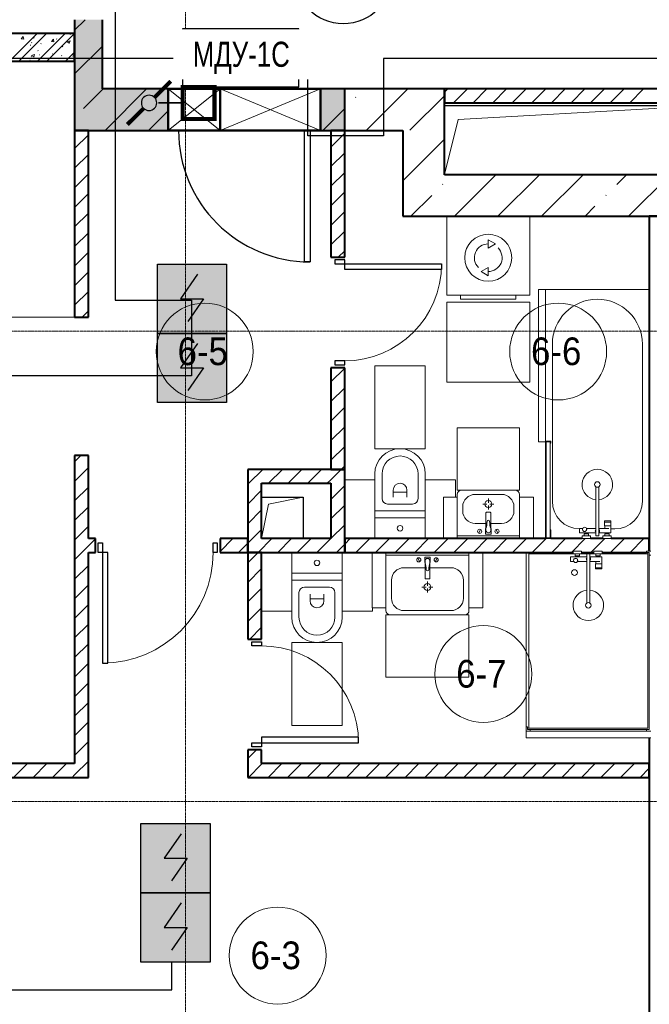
# Model space of a CAD drawing. Header units: millimetres. Extents: x -816133 to 919604, y 87941 to 147341.
# Tile 73 of 201: x -42849 to -38302, y 122509 to 129624. Entities that reach past the tile are written whole.
import ezdxf
from ezdxf.enums import TextEntityAlignment as Align

# ---------------------------------------------------------------- set-up
doc = ezdxf.new("R2010")
doc.units = ezdxf.units.MM
doc.set_wipeout_variables(frame=1)
doc.linetypes.add('ADSK_Линия сетки', pattern=[25, 20, -2.5, 0, -2.5])
doc.linetypes.add('Линия сетки', pattern=[25, 20, -2.5, 0, -2.5])
for name, color, linetype, lineweight in [('_АПС_Оборудование', 1, 'Continuous', 30), ('A-000-M_MASS', 7, 'Continuous', 18), ('A-010-A_ROOM', 7, 'Continuous', 20), ('A-200-M_WALL', 7, 'Continuous', 18), ('A-200-M_WALL_EXT', 7, 'Continuous', 18), ('A-200-M_WALL_INT', 7, 'Continuous', 18), ('A-200-M_WALL_PAT', 7, 'Continuous', 40), ('A-314-M_WINDOW', 7, 'Continuous', 18), ('A-325-M_DOOR', 7, 'Continuous', 18), ('A-325-M_DOOR_PANEL', 7, 'Continuous', 30), ('A-700-M_FFE', 7, 'Continuous', 18), ('E-610-M_EPS', 7, 'Continuous', 18), ('M-520-M_DRAINAGE_FW', 7, 'Continuous', 18), ('RC-Извещатели_пожарные', 1, 'Continuous', 30), ('Z-030-M_GRID', 7, 'Continuous', 9), ('Z-060-M_DETAIL', 7, 'Continuous', 18), ('СОУЭ', 1, 'Continuous', 30), ('СС-011-ПОЖ-СИГНАЛИЗАЦИЯ', 1, 'Continuous', 30), ('УГО АПС и АПЗ$0$_АПС_Оборудование', 1, 'Continuous', 30)]:
    doc.layers.add(name, color=color, linetype=linetype, lineweight=lineweight)
doc.layers.add('EI_HATCH_GALV', color=7, linetype='Continuous')
doc.layers.add('АПС', color=5, linetype='Continuous')
doc.styles.add('Arial Narrow', font='ARIALN.TTF', dxfattribs={"width": 0.9, "height": 600})
doc.styles.add('Arial_2', font='arial.ttf', dxfattribs={"width": 0.9, "height": 400})
doc.styles.add('ISOCPEUR', font='isocpeur.ttf', dxfattribs={"height": 300})

# ---------------------------------------------------------------- blocks, each defined once
blk = doc.blocks.new('10эт')
at = {"layer": 'A-200-M_WALL_PAT', "lineweight": 18}
h = blk.add_hatch(color=9, dxfattribs=at)
h.paths.add_polyline_path([(317851.7, 127701.1), (318051.7, 127701.1), (318051.7, 128501.1), (317851.7, 128501.1), (317851.7, 128202.7)])
h.paths.add_polyline_path([(317941.7, 129601.1), (318051.7, 129601.1), (318051.7, 129901.1), (317851.7, 129901.1), (317851.7, 129601.1)])
h = blk.add_hatch(color=9, dxfattribs=at)
h.paths.add_polyline_path([(319801.7, 127701.1), (319801.7, 128001.1), (319626.7, 128001.1), (319626.7, 127701.1)])
h.paths.add_polyline_path([(318526.7, 127701.1), (318526.7, 128001.1), (318051.7, 128001.1), (318051.7, 127701.1)])
at = {"layer": 'A-000-M_MASS', "color": 9, "lineweight": 30}
for p, q in [((320521.7, 127881), (322081.7, 127881)), ((319201.7, 125051.1), (319501.7, 125051.1)), ((319501.7, 125051.1), (319501.7, 124751.1))]:
    blk.add_line(p, q, dxfattribs=at)
at = {"layer": 'A-000-M_MASS', "color": 9}
for p, q in [((320621.6, 127781), (322081.7, 127861.2)), ((320521.7, 127381.5), (320621.6, 127781)), ((319251.7, 125001.1), (319501.7, 125051.1)), ((319201.7, 124751.1), (319251.7, 125001.1))]:
    blk.add_line(p, q, dxfattribs=at)
at = {"layer": 'A-010-A_ROOM', "color": 9}
for centre in [(318791, 126103.3), (321343.6, 126103.3), (320803.1, 123773.1), (319317.6, 121738.7)]:
    blk.add_circle(centre, 350, dxfattribs=at)
at = {"layer": 'A-200-M_WALL', "color": 9, "lineweight": 40}
for p, q in [((317851.7, 128501.1), (317851.7, 127701.1)), ((318051.7, 128001.1), (318051.7, 128501.1)), ((318526.7, 128001.1), (318051.7, 128001.1)), ((319801.7, 128001.1), (319626.7, 128001.1)), ((319801.7, 127701.1), (319801.7, 128001.1)), ((317851.7, 127701.1), (318051.7, 127701.1)), ((318051.7, 127701.1), (318526.7, 127701.1)), ((319626.7, 127701.1), (319801.7, 127701.1))]:
    blk.add_line(p, q, dxfattribs=at)
at = {"layer": 'A-200-M_WALL', "color": 9}
for p, q in [((317851.7, 126351.9), (313051.7, 126351.9)), ((313051.7, 126351.9), (317851.7, 126351.9)), ((317851.7, 126351.1), (313051.7, 126351.1)), ((313051.7, 126351.1), (317851.7, 126351.1)), ((317851.7, 126351.5), (317851.7, 126351.1))]:
    blk.add_line(p, q, dxfattribs=at)
at = {"layer": 'A-200-M_WALL_EXT', "color": 9, "lineweight": 40}
for p, q in [((317851.7, 128501.1), (317851.7, 128001.1)), ((318051.7, 128001.1), (318051.7, 128501.1)), ((317851.7, 128001.1), (317851.7, 127701.1)), ((318526.7, 128001.1), (318051.7, 128001.1)), ((320221.7, 128001.1), (319626.7, 128001.1)), ((320521.7, 128001.1), (320221.7, 128001.1)), ((320521.7, 127381.1), (320521.7, 128001.1)), ((317851.7, 127701.1), (318526.7, 127701.1)), ((319626.7, 127701.1), (320221.7, 127701.1)), ((320221.7, 127701.1), (320221.7, 127381.1)), ((320221.7, 127381.1), (320221.7, 127081.1)), ((323691.7, 127381.1), (320521.7, 127381.1)), ((320221.7, 127081.1), (323691.7, 127081.1))]:
    blk.add_line(p, q, dxfattribs=at)
at = {"layer": 'A-200-M_WALL_INT', "color": 9, "lineweight": 40}
for p, q in [((317851.7, 128401.1), (313651.7, 128401.1)), ((317851.7, 128201.1), (317851.7, 128401.1)), ((313051.5, 128201.1), (317851.7, 128201.1)), ((323691.7, 128001.1), (320521.7, 128001.1)), ((320521.7, 128001.1), (320521.7, 127901.1)), ((320521.7, 127901.1), (322081.7, 127901.1)), ((317851.7, 127701.1), (317851.7, 126351.5)), ((317951.7, 127701.1), (317851.7, 127701.1)), ((317951.7, 126351.5), (317951.7, 127701.1)), ((319701.7, 127701.1), (319701.7, 126786)), ((319801.7, 127701.1), (319701.7, 127701.1)), ((319801.7, 126786), (319801.7, 127701.1)), ((322001.7, 127081.1), (322001.7, 124661.1)), ((322201.7, 127081.1), (322001.7, 127081.1)), ((319701.7, 126786), (319801.7, 126786)), ((317851.7, 126351.5), (317951.7, 126351.5)), ((319701.7, 125986), (319701.7, 125251.1)), ((319801.7, 125986), (319701.7, 125986)), ((319801.7, 125251.1), (319801.7, 125986)), ((317851.7, 125351.5), (317851.7, 123126.1)), ((317951.7, 125351.5), (317851.7, 125351.5)), ((317951.7, 124751.1), (317951.7, 125351.5)), ((319701.7, 125251.1), (319101.7, 125251.1)), ((319101.7, 125251.1), (319101.7, 125151.1)), ((319701.7, 125251.1), (319801.7, 125251.1)), ((319801.7, 125251.1), (319701.7, 125251.1)), ((319801.7, 124751.1), (319801.7, 125251.1)), ((319101.7, 125151.1), (319101.7, 124751.1)), ((319201.7, 125151.1), (319701.7, 125151.1)), ((319201.7, 124751.1), (319201.7, 125151.1)), ((319701.7, 125151.1), (319701.7, 124751.1)), ((318001.7, 124751.1), (317951.7, 124751.1)), ((318001.7, 124651.1), (318001.7, 124751.1)), ((319101.7, 124751.1), (318901.7, 124751.1)), ((318901.7, 124751.1), (318901.7, 124651.1)), ((319101.7, 124651.1), (319101.7, 124751.1)), ((319101.7, 124751.1), (319101.7, 124651.1)), ((319701.7, 124751.1), (319201.7, 124751.1)), ((319801.7, 124651.1), (319801.7, 124751.1)), ((321251.7, 124751.1), (319801.7, 124751.1)), ((319801.7, 124751.1), (319801.7, 124651.1)), ((321516.9, 124751.1), (321291.7, 124751.1)), ((321666.7, 124751.1), (321576.7, 124751.1)), ((322001.7, 124751.1), (321726.5, 124751.1)), ((322001.7, 124661.1), (322001.7, 124751.1)), ((317951.7, 123026.1), (317951.7, 124651.1)), ((317951.7, 124651.1), (318001.7, 124651.1)), ((318901.7, 124651.1), (319101.7, 124651.1)), ((319101.7, 124651.1), (319101.7, 124026.1)), ((319201.7, 124651.1), (319101.7, 124651.1)), ((319101.7, 124651.1), (319801.7, 124651.1)), ((319201.7, 124026.1), (319201.7, 124651.1)), ((319801.7, 124651.1), (321451.9, 124651.1)), ((321511.7, 124651.1), (321601.7, 124651.1)), ((321661.5, 124651.1), (321981.7, 124651.1)), ((319101.7, 124026.1), (319201.7, 124026.1)), ((322001.7, 123311.1), (322001.7, 120151.1)), ((319101.7, 123226.1), (319101.7, 123026.1)), ((319201.7, 123226.1), (319101.7, 123226.1)), ((319201.7, 123126.1), (319201.7, 123226.1)), ((317851.7, 123126.1), (316871.7, 123126.1)), ((322001.7, 123126.1), (319201.7, 123126.1)), ((322001.7, 123026.1), (322001.7, 123126.1)), ((317051.7, 123026.1), (317851.7, 123026.1)), ((317851.7, 123026.1), (317951.7, 123026.1)), ((319101.7, 123026.1), (319201.7, 123026.1)), ((319201.7, 123026.1), (322001.7, 123026.1))]:
    blk.add_line(p, q, dxfattribs=at)
at = {"layer": 'A-200-M_WALL_PAT', "color": 9, "linetype": 'Continuous', "lineweight": 9}
for p, q in [((317851.7, 128424.3), (317928.5, 128501.1)), ((317381.5, 128201.1), (317581.5, 128401.1)), ((317448.9, 128201.1), (317648.9, 128401.1)), ((317465.4, 128362.7), (317483.6, 128361.1)), ((317465.5, 128362.7), (317480.2, 128380.2)), ((317483.8, 128360.3), (317480.3, 128379.4)), ((317556.8, 128369.1), (317559.6, 128367.3)), ((317583.6, 128201.1), (317783.6, 128401.1)), ((317650.9, 128201.1), (317850.9, 128401.1)), ((317684.1, 128343.6), (317698.8, 128361.1)), ((317694.4, 128354.1), (317697, 128356.1)), ((317702.4, 128341.1), (317698.9, 128360.2)), ((317719.5, 128362.2), (317722.3, 128360.4)), ((317796.9, 128340.5), (317818.2, 128348.7)), ((317812.2, 128329.5), (317818.3, 128347.9)), ((317817.9, 128396.3), (317820.8, 128394.5)), ((317531, 128317.5), (317534.3, 128318)), ((317540.4, 128334.6), (317543.1, 128336.6)), ((317586.5, 128277.3), (317589, 128275)), ((317607.5, 128327.6), (317610.9, 128328)), ((317684, 128343.6), (317702.2, 128342)), ((317723, 128342.8), (317726.3, 128343.2)), ((317764.2, 128307.8), (317766.7, 128305.5)), ((317796.8, 128340.7), (317812, 128330.5)), ((317849, 128275.5), (317851.6, 128277.5)), ((317851.7, 128110), (318051.7, 128310)), ((317527.4, 128207.4), (317530.7, 128207.8)), ((317536.7, 128233.1), (317539.4, 128235.1)), ((317540.7, 128242.4), (317555.9, 128232.1)), ((317540.8, 128242.2), (317562.1, 128250.4)), ((317556.1, 128231.2), (317562.2, 128249.6)), ((317594.6, 128248.2), (317597.4, 128246.4)), ((317642.8, 128222.6), (317646.1, 128223)), ((317659.5, 128210.3), (317662, 128208.1)), ((317690.7, 128252.6), (317693.3, 128254.7)), ((317757.3, 128241.3), (317760.1, 128239.5)), ((317785.6, 128201.1), (317851.7, 128267.1)), ((317835.1, 128247.9), (317838.4, 128248.3)), ((317837.3, 128240.9), (317839.8, 128238.6)), ((317916, 127860), (318057.1, 128001.1)), ((318071.4, 127701.1), (318371.4, 128001.1)), ((319626.7, 127999.1), (319628.6, 128001.1)), ((320221.7, 127965.5), (320257.3, 128001.1)), ((320521.7, 127976.3), (320546.5, 128001.1)), ((320587.9, 127901.1), (320687.9, 128001.1)), ((320729.3, 127901.1), (320829.3, 128001.1)), ((320870.7, 127901.1), (320970.7, 128001.1)), ((321012.1, 127901.1), (321112.1, 128001.1)), ((321153.6, 127901.1), (321253.6, 128001.1)), ((321295, 127901.1), (321395, 128001.1)), ((321436.4, 127901.1), (321536.4, 128001.1)), ((321577.8, 127901.1), (321677.8, 128001.1)), ((321719.2, 127901.1), (321819.2, 128001.1)), ((321860.7, 127901.1), (321960.7, 128001.1)), ((319880.4, 127938.5), (319882.8, 127940.9)), ((319957.3, 127701.1), (320221.7, 127965.5)), ((320273.3, 127702.8), (320521.7, 127951.2)), ((319642.9, 127701.1), (319801.8, 127860)), ((318385.7, 127701.1), (318526.7, 127842.1)), ((317851.7, 127569.1), (317951.7, 127669.1)), ((319701.7, 127580.6), (319801.7, 127680.6)), ((320265.9, 127381.1), (320521.7, 127636.9)), ((317851.7, 127427.6), (317951.7, 127527.6)), ((319701.7, 127439.2), (319801.7, 127539.2)), ((317851.7, 127286.2), (317951.7, 127386.2)), ((319701.7, 127297.7), (319801.7, 127397.7)), ((320221.7, 127336.9), (320265.9, 127381.1)), ((320594.5, 127081.1), (320894.5, 127381.1)), ((320908.8, 127081.1), (321208.8, 127381.1)), ((321223.1, 127081.1), (321523.1, 127381.1)), ((321766.3, 127309.9), (321837.4, 127381.1)), ((321851.7, 127081.1), (322151.7, 127381.1)), ((320509, 127309.9), (320511.4, 127312.3)), ((317851.7, 127144.8), (317951.7, 127244.8)), ((319701.7, 127156.3), (319801.7, 127256.3)), ((320280.2, 127081.1), (320430.5, 127231.3)), ((321687.7, 127231.3), (321690.1, 127233.7)), ((321537.4, 127081.1), (321609.1, 127152.8)), ((317851.7, 127003.4), (317951.7, 127103.4)), ((319701.7, 127014.9), (319801.7, 127114.9)), ((317851.7, 126861.9), (317951.7, 126961.9)), ((319701.7, 126873.5), (319801.7, 126973.5)), ((317851.7, 126720.5), (317951.7, 126820.5)), ((319755.7, 126786), (319801.7, 126832)), ((317851.7, 126579.1), (317951.7, 126679.1)), ((317851.7, 126437.7), (317951.7, 126537.7)), ((317906.9, 126351.5), (317951.7, 126396.3)), ((319701.7, 125883.5), (319801.7, 125983.5)), ((319701.7, 125742.1), (319801.7, 125842.1)), ((319701.7, 125600.7), (319801.7, 125700.7)), ((319701.7, 125459.3), (319801.7, 125559.3)), ((319701.7, 125317.8), (319801.7, 125417.8)), ((317851.7, 125306.3), (317896.9, 125351.5)), ((317851.7, 125164.9), (317951.7, 125264.9)), ((319110.7, 125151.1), (319210.7, 125251.1)), ((319252.1, 125151.1), (319352.1, 125251.1)), ((319393.5, 125151.1), (319493.5, 125251.1)), ((319534.9, 125151.1), (319634.9, 125251.1)), ((319701.7, 125176.4), (319776.4, 125251.1)), ((319776.4, 125251.1), (319801.7, 125276.4)), ((319101.7, 125142.1), (319110.7, 125151.1)), ((319676.4, 125151.1), (319701.7, 125176.4)), ((317851.7, 125023.5), (317951.7, 125123.5)), ((319101.7, 125000.7), (319201.7, 125100.7)), ((319701.7, 125035), (319801.7, 125135)), ((317851.7, 124882), (317951.7, 124982)), ((319101.7, 124859.3), (319201.7, 124959.3)), ((319701.7, 124893.6), (319801.7, 124993.6)), ((317851.7, 124740.6), (317951.7, 124840.6)), ((319134.9, 124751.1), (319201.7, 124817.8)), ((319701.7, 124752.1), (319801.7, 124852.1)), ((317951.7, 124699.2), (318001.7, 124749.2)), ((318901.7, 124659.3), (318993.5, 124751.1)), ((319034.9, 124651.1), (319101.7, 124717.8)), ((319101.7, 124717.8), (319134.9, 124751.1)), ((319176.4, 124651.1), (319276.4, 124751.1)), ((319317.8, 124651.1), (319417.8, 124751.1)), ((319459.2, 124651.1), (319559.2, 124751.1)), ((319600.6, 124651.1), (319700.6, 124751.1)), ((319801.7, 124710.7), (319842, 124751.1)), ((319883.5, 124651.1), (319983.5, 124751.1)), ((320024.9, 124651.1), (320124.9, 124751.1)), ((320166.3, 124651.1), (320266.3, 124751.1)), ((320307.7, 124651.1), (320407.7, 124751.1)), ((320449.1, 124651.1), (320549.1, 124751.1)), ((320590.6, 124651.1), (320690.6, 124751.1)), ((320732, 124651.1), (320832, 124751.1)), ((320873.4, 124651.1), (320973.4, 124751.1)), ((321014.8, 124651.1), (321114.8, 124751.1)), ((321156.3, 124651.1), (321256.3, 124751.1)), ((321297.7, 124651.1), (321397.7, 124751.1)), ((321439.1, 124651.1), (321539.1, 124751.1)), ((321580.5, 124651.1), (321680.5, 124751.1)), ((321721.9, 124651.1), (321821.9, 124751.1)), ((321863.4, 124651.1), (321963.4, 124751.1)), ((317851.7, 124599.2), (317951.7, 124699.2)), ((319101.7, 124576.4), (319176.4, 124651.1)), ((319742, 124651.1), (319801.7, 124710.7)), ((317851.7, 124457.8), (317951.7, 124557.8)), ((319101.7, 124435), (319201.7, 124535)), ((317851.7, 124316.4), (317951.7, 124416.4)), ((319101.7, 124293.6), (319201.7, 124393.6)), ((317851.7, 124174.9), (317951.7, 124274.9)), ((319101.7, 124152.1), (319201.7, 124252.1)), ((317851.7, 124033.5), (317951.7, 124133.5)), ((319117, 124026.1), (319201.7, 124110.7)), ((317851.7, 123892.1), (317951.7, 123992.1)), ((317851.7, 123750.7), (317951.7, 123850.7)), ((317851.7, 123609.3), (317951.7, 123709.3)), ((317851.7, 123467.8), (317951.7, 123567.8)), ((317851.7, 123326.4), (317951.7, 123426.4)), ((317851.7, 123185), (317951.7, 123285)), ((319101.7, 123162.2), (319165.6, 123226.1)), ((317409.9, 123026.1), (317509.9, 123126.1)), ((317551.4, 123026.1), (317651.4, 123126.1)), ((317692.8, 123026.1), (317792.8, 123126.1)), ((317851.7, 123043.6), (317951.7, 123143.6)), ((319107, 123026.1), (319201.7, 123120.8)), ((319201.7, 123120.8), (319207, 123126.1)), ((319248.4, 123026.1), (319348.4, 123126.1)), ((319389.8, 123026.1), (319489.8, 123126.1)), ((319531.3, 123026.1), (319631.3, 123126.1)), ((319672.7, 123026.1), (319772.7, 123126.1)), ((319814.1, 123026.1), (319914.1, 123126.1)), ((319955.5, 123026.1), (320055.5, 123126.1)), ((320096.9, 123026.1), (320196.9, 123126.1)), ((320238.4, 123026.1), (320338.4, 123126.1)), ((320379.8, 123026.1), (320479.8, 123126.1)), ((320521.2, 123026.1), (320621.2, 123126.1)), ((320662.6, 123026.1), (320762.6, 123126.1)), ((320804, 123026.1), (320904, 123126.1)), ((320945.5, 123026.1), (321045.5, 123126.1)), ((321086.9, 123026.1), (321186.9, 123126.1)), ((321228.3, 123026.1), (321328.3, 123126.1)), ((321369.7, 123026.1), (321469.7, 123126.1)), ((321511.2, 123026.1), (321611.2, 123126.1)), ((321652.6, 123026.1), (321752.6, 123126.1)), ((321794, 123026.1), (321894, 123126.1)), ((321935.4, 123026.1), (322001.7, 123092.3)), ((317834.2, 123026.1), (317851.7, 123043.6))]:
    blk.add_line(p, q, dxfattribs=at)
at = {"layer": 'A-314-M_WINDOW', "color": 9, "lineweight": 50}
for p, q in [((318526.7, 127701.1), (318526.7, 128001.1)), ((318526.7, 128001.1), (318901.7, 128001.1)), ((318901.7, 127701.1), (318901.7, 128001.1)), ((318901.7, 128001.1), (319626.7, 128001.1)), ((319626.7, 128001.1), (319626.7, 127701.1)), ((318901.7, 127701.1), (318526.7, 127701.1)), ((319626.7, 127701.1), (318901.7, 127701.1))]:
    blk.add_line(p, q, dxfattribs=at)
at = {"layer": 'A-325-M_DOOR', "color": 9, "lineweight": 30}
for p, q in [((319801.7, 126766), (319731.7, 126766)), ((319731.7, 126766), (319731.7, 126736)), ((319731.7, 126736), (319801.7, 126736)), ((319801.7, 126736), (319801.7, 126766)), ((319801.7, 126736), (320501.7, 126736)), ((319801.7, 126736), (320501.7, 126736)), ((319801.7, 126696), (319801.7, 126736)), ((320501.7, 126736), (320501.7, 126696)), ((320501.7, 126696), (319801.7, 126696)), ((319731.7, 126036), (319731.7, 126006)), ((319801.7, 126036), (319731.7, 126036)), ((319731.7, 126006), (319801.7, 126006)), ((319801.7, 126006), (319801.7, 126036)), ((318021.7, 124721.1), (318051.7, 124721.1)), ((318021.7, 124651.1), (318021.7, 124721.1)), ((318051.7, 124721.1), (318051.7, 124651.1)), ((318851.7, 124651.1), (318851.7, 124721.1)), ((318851.7, 124721.1), (318881.7, 124721.1)), ((318881.7, 124721.1), (318881.7, 124651.1)), ((318051.7, 124651.1), (318021.7, 124651.1)), ((318051.7, 124651.1), (318051.7, 123851.1)), ((318091.7, 124651.1), (318051.7, 124651.1)), ((318051.7, 124651.1), (318051.7, 123851.1)), ((318091.7, 123851.1), (318091.7, 124651.1)), ((318881.7, 124651.1), (318851.7, 124651.1)), ((319131.7, 124006.1), (319201.7, 124006.1)), ((319131.7, 123976.1), (319131.7, 124006.1)), ((319201.7, 124006.1), (319201.7, 123976.1)), ((319201.7, 123976.1), (319131.7, 123976.1)), ((318051.7, 123851.1), (318091.7, 123851.1)), ((319901.7, 123316.1), (319201.7, 123316.1)), ((319201.7, 123316.1), (319201.7, 123276.1)), ((319901.7, 123276.1), (319901.7, 123316.1)), ((319131.7, 123276.1), (319201.7, 123276.1)), ((319131.7, 123246.1), (319131.7, 123276.1)), ((319201.7, 123246.1), (319131.7, 123246.1)), ((319201.7, 123276.1), (319901.7, 123276.1)), ((319201.7, 123276.1), (319901.7, 123276.1)), ((319201.7, 123276.1), (319201.7, 123246.1))]:
    blk.add_line(p, q, dxfattribs=at)
at = {"layer": 'A-325-M_DOOR', "color": 9, "lineweight": 9}
for centre, radius, start, end in [((319801.7, 126736), 700, 270, 0), ((318051.7, 124651.1), 800, 270, 0), ((319201.7, 123276.1), 700, 0, 90)]:
    blk.add_arc(centre, radius, start, end, dxfattribs=at)
at = {"layer": 'A-325-M_DOOR_PANEL', "color": 9}
for p, q in [((319511.7, 126751.1), (319511.7, 127701.1)), ((319551.7, 127701.1), (319551.7, 126751.1)), ((319551.7, 126751.1), (319511.7, 126751.1))]:
    blk.add_line(p, q, dxfattribs=at)
blk.add_arc((319551.7, 127701.1), 950, 180, 270, dxfattribs=at)
at = {"layer": 'A-700-M_FFE', "color": 9, "lineweight": 9}
for p, q in [((321251.7, 126551.1), (321201.7, 126551.1)), ((321201.7, 126551.1), (321201.7, 125451.1)), ((321251.7, 125455.9), (321251.7, 126551.1)), ((321138.5, 126461.1), (320538.5, 126461.1)), ((320538.5, 126461.1), (320538.5, 125881.1)), ((321138.5, 125881.1), (321138.5, 126461.1)), ((320019.2, 126001.1), (320019.2, 125401.1)), ((320384.2, 126001.1), (320019.2, 126001.1)), ((320384.2, 125401.1), (320384.2, 126001.1)), ((320538.5, 125881.1), (321138.5, 125881.1)), ((320614.3, 125551.1), (320614.3, 125101.1)), ((321064.3, 125551.1), (320614.3, 125551.1)), ((321064.3, 125101.1), (321064.3, 125551.1)), ((321201.7, 125451.1), (321251.6, 125451.1)), ((320019.2, 125401.1), (320384.2, 125401.1)), ((320019.2, 125176.1), (319801.7, 125176.1)), ((320601.7, 125176.1), (320384.2, 125176.1)), ((320601.7, 125051.1), (320601.7, 125176.1)), ((320614.3, 125101.1), (321064.3, 125101.1)), ((320514.3, 125051.1), (320514.3, 124751.1)), ((320614.3, 125051.1), (320514.3, 125051.1)), ((320614.3, 124751.1), (320614.3, 125051.1)), ((321064.3, 125051.1), (321064.3, 124751.1)), ((321164.3, 125051.1), (321064.3, 125051.1)), ((321164.3, 124751.1), (321164.3, 125051.1)), ((319999.6, 124651.1), (319999.6, 124251.1)), ((320099.6, 124251.1), (320099.6, 124651.1)), ((320699.6, 124651.1), (320699.6, 124251.1)), ((320799.6, 124251.1), (320799.6, 124651.1)), ((319201.7, 124226.1), (319419.2, 124226.1)), ((319784.2, 124226.1), (320001.7, 124226.1)), ((319999.6, 124251.1), (320099.6, 124251.1)), ((320001.7, 124226.1), (320001.7, 124251.1)), ((320699.6, 124251.1), (320799.6, 124251.1)), ((320699.6, 124201.1), (320099.6, 124201.1)), ((320099.6, 124201.1), (320099.6, 123751.1)), ((320699.6, 123751.1), (320699.6, 124201.1)), ((319784.2, 124001.1), (319419.2, 124001.1)), ((319419.2, 124001.1), (319419.2, 123401.1)), ((319784.2, 123401.1), (319784.2, 124001.1)), ((320099.6, 123751.1), (320699.6, 123751.1)), ((319419.2, 123401.1), (319784.2, 123401.1)), ((322011.7, 123361.1), (321111.7, 123361.1)), ((321111.7, 123361.1), (321111.7, 123311.1)), ((321111.7, 123311.1), (322011.7, 123311.1))]:
    blk.add_line(p, q, dxfattribs=at)
at = {"layer": 'E-610-M_EPS', "color": 9}
for p, q in [((320538.5, 126511.1), (320538.5, 127081.1)), ((321138.5, 127081.1), (321138.5, 126511.1)), ((320838.5, 126911.1), (320890.5, 126881.1)), ((320838.5, 126851.1), (320838.5, 126911.1)), ((320890.5, 126881.1), (320838.5, 126851.1)), ((320786.6, 126681.1), (320838.5, 126711.1)), ((320838.5, 126711.1), (320838.5, 126651.1)), ((320838.5, 126651.1), (320786.6, 126681.1)), ((321138.5, 126511.1), (320538.5, 126511.1)), ((320638.5, 126481.1), (320638.5, 126511.1)), ((321038.5, 126511.1), (321038.5, 126481.1)), ((321038.5, 126481.1), (320638.5, 126481.1))]:
    blk.add_line(p, q, dxfattribs=at)
for radius, start, end in [(170, 0, 180), (100, 90, 225), (100, 270, 45), (170, 180, 0)]:
    blk.add_arc((320838.5, 126781.1), radius, start, end, dxfattribs=at)
at = {"layer": 'M-520-M_DRAINAGE_FW', "color": 9}
for p, q in [((322001.7, 126551.1), (321251.7, 126551.1)), ((321301.7, 125021.1), (321301.7, 126156.1)), ((321951.7, 126156.1), (321951.7, 125021.1)), ((321291.7, 125456.1), (321251.6, 125456.1)), ((321251.6, 125456.1), (321251.6, 125441.1)), ((321251.6, 125441.1), (321256.6, 125441.1)), ((321251.7, 125441.1), (321251.7, 124766.1)), ((321256.6, 125441.1), (321256.6, 125451.1)), ((321256.6, 125451.1), (321286.7, 125451.1)), ((321256.6, 125451.1), (321256.6, 124756.1)), ((321286.7, 125451.1), (321256.6, 125451.1)), ((321286.7, 125451.1), (321286.7, 125441.1)), ((321286.7, 124756.1), (321286.7, 125451.1)), ((321286.7, 125441.1), (321291.7, 125441.1)), ((321291.7, 125441.1), (321291.7, 125456.1)), ((320019.2, 125218.6), (320019.2, 124951.1)), ((320071.7, 125041.1), (320071.7, 125218.6)), ((320331.7, 125218.6), (320331.7, 125041.1)), ((320384.2, 124951.1), (320384.2, 125218.6)), ((320151.7, 125051.1), (320151.7, 125101.1)), ((320251.7, 125086.1), (320151.7, 125086.1)), ((320251.7, 125101.1), (320251.7, 125051.1)), ((321615.4, 125126.1), (321615.4, 124771.1)), ((321638.1, 124771.1), (321638.1, 125126.1)), ((320614.3, 125071.1), (320614.3, 125051.1)), ((320934.3, 125071.1), (320744.3, 125071.1)), ((320839.3, 125041.1), (320839.3, 125011.1)), ((321064.3, 125051.1), (321064.3, 125071.1)), ((320019.2, 124951.1), (320384.2, 124951.1)), ((320384.2, 124951.1), (320019.2, 124951.1)), ((320019.2, 124951.1), (320019.2, 124901.1)), ((320291.7, 125001.1), (320111.7, 125001.1)), ((320384.2, 124901.1), (320384.2, 124951.1)), ((320654.3, 124981.1), (320654.3, 124951.1)), ((320799.3, 125001.1), (320829.3, 125001.1)), ((320822.3, 124939), (320822.3, 124824.1)), ((320853.3, 124942), (320825.3, 124942)), ((320839.3, 124961.1), (320839.3, 124991.1)), ((320849.3, 125001.1), (320879.3, 125001.1)), ((320856.3, 124824.1), (320856.3, 124939)), ((321024.3, 124951.1), (321024.3, 124981.1)), ((320384.2, 124901.1), (320019.2, 124901.1)), ((320019.2, 124901.1), (320019.2, 124751.1)), ((320019.2, 124901.1), (320384.2, 124901.1)), ((320384.2, 124751.1), (320384.2, 124901.1)), ((320744.3, 124861.1), (320822.3, 124861.1)), ((320856.3, 124861.1), (320934.3, 124861.1)), ((321677.8, 124880.1), (321677.8, 124871.1)), ((321724.8, 124880.1), (321677.8, 124880.1)), ((321677.8, 124871.1), (321677.8, 124843.6)), ((321724.8, 124871.1), (321677.8, 124871.1)), ((321677.8, 124871.1), (321724.8, 124871.1)), ((321724.8, 124871.1), (321724.8, 124880.1)), ((321724.8, 124843.6), (321724.8, 124871.1)), ((320769.6, 124790.9), (320783.6, 124817.4)), ((320822.3, 124824.1), (320819.3, 124824.1)), ((320819.3, 124824.1), (320819.3, 124784.1)), ((320822.3, 124824.1), (320822.3, 124811.1)), ((320856.3, 124811.1), (320856.3, 124824.1)), ((320859.3, 124824.1), (320856.3, 124824.1)), ((320859.3, 124784.1), (320859.3, 124824.1)), ((320908.9, 124790.9), (320894.9, 124817.4)), ((321291.7, 124816.1), (321286.7, 124816.1)), ((321286.7, 124816.1), (321286.7, 124756.1)), ((321291.7, 124751.1), (321291.7, 124816.1)), ((321521.1, 124824.8), (321497.6, 124824.8)), ((321497.6, 124824.8), (321497.6, 124793.1)), ((321497.6, 124793.1), (321615.4, 124793.1)), ((321560.3, 124793.1), (321533.4, 124793.1)), ((321533.4, 124793.1), (321533.4, 124785.1)), ((321615.4, 124824.8), (321548, 124824.8)), ((321560.3, 124785.1), (321560.3, 124793.1)), ((321710, 124824.8), (321638.1, 124824.8)), ((321638.1, 124793.1), (321710, 124793.1)), ((321677.8, 124843.6), (321724.8, 124843.6)), ((321680.1, 124843.6), (321680.1, 124824.8)), ((321722.9, 124843.6), (321680.1, 124843.6)), ((321683.1, 124793.1), (321683.1, 124785.1)), ((321710, 124793.1), (321683.1, 124793.1)), ((321710, 124793.1), (321722.9, 124793.1)), ((321710, 124785.1), (321710, 124793.1)), ((321722.9, 124793.1), (321722.9, 124843.6)), ((321751.7, 124821.1), (321722.9, 124821.1)), ((321064.3, 124771.1), (320614.3, 124771.1)), ((320819.3, 124784.1), (320859.3, 124784.1)), ((321256.6, 124766.1), (321251.7, 124766.1)), ((321251.7, 124766.1), (321251.7, 124751.1)), ((321251.7, 124751.1), (321291.7, 124751.1)), ((321256.6, 124756.1), (321256.6, 124766.1)), ((321286.7, 124756.1), (321256.6, 124756.1)), ((321256.6, 124756.1), (321286.7, 124756.1)), ((321576.7, 124771.1), (321516.9, 124771.1)), ((321516.9, 124771.1), (321516.9, 124751.1)), ((321516.9, 124751.1), (321576.7, 124751.1)), ((321562.7, 124785.1), (321530.7, 124785.1)), ((321530.7, 124785.1), (321530.7, 124771.1)), ((321530.7, 124771.1), (321562.7, 124771.1)), ((321533.4, 124785.1), (321560.3, 124785.1)), ((321562.7, 124771.1), (321562.7, 124785.1)), ((321576.7, 124751.1), (321576.7, 124771.1)), ((321615.4, 124771.1), (321638.1, 124771.1)), ((321666.7, 124771.1), (321666.7, 124751.1)), ((321726.5, 124771.1), (321666.7, 124771.1)), ((321666.7, 124751.1), (321726.5, 124751.1)), ((321680.7, 124785.1), (321680.7, 124771.1)), ((321712.7, 124785.1), (321680.7, 124785.1)), ((321680.7, 124771.1), (321712.7, 124771.1)), ((321683.1, 124785.1), (321710, 124785.1)), ((321712.7, 124771.1), (321712.7, 124785.1)), ((321726.5, 124751.1), (321726.5, 124771.1)), ((319419.2, 124501.1), (319419.2, 124651.1)), ((319784.2, 124651.1), (319784.2, 124501.1)), ((321111.7, 123391.1), (321111.7, 124651.1)), ((321451.9, 124661.1), (321511.7, 124661.1)), ((321451.9, 124641.1), (321451.9, 124661.1)), ((321511.7, 124661.1), (321511.7, 124641.1)), ((321601.7, 124661.1), (321661.5, 124661.1)), ((321601.7, 124641.1), (321601.7, 124661.1)), ((321661.5, 124661.1), (321661.5, 124641.1)), ((322011.7, 124661.1), (321981.7, 124661.1)), ((321981.7, 124661.1), (321981.7, 124651.1)), ((321981.7, 124651.1), (322001.7, 124651.1)), ((321991.7, 124651.1), (321991.7, 123381.1)), ((322001.7, 124651.1), (321991.7, 124651.1)), ((322001.7, 124651.1), (322001.7, 124631.1)), ((322001.7, 123371.1), (322001.7, 124651.1)), ((320699.6, 124631.1), (320099.6, 124631.1)), ((320329.9, 124611.2), (320344, 124584.7)), ((320379.6, 124618), (320419.6, 124618)), ((320379.6, 124578), (320379.6, 124618)), ((320382.6, 124578), (320379.6, 124578)), ((320382.6, 124578), (320382.6, 124591)), ((320382.6, 124463.1), (320382.6, 124578)), ((320416.6, 124591), (320416.6, 124578)), ((320416.6, 124578), (320416.6, 124463.1)), ((320419.6, 124578), (320416.6, 124578)), ((320419.6, 124618), (320419.6, 124578)), ((320469.3, 124611.2), (320455.2, 124584.7)), ((321131.7, 124641.1), (321451.9, 124641.1)), ((321131.7, 123381.1), (321131.7, 124641.1)), ((321432.6, 124619), (321550.4, 124619)), ((321432.6, 124587.3), (321432.6, 124619)), ((321456.1, 124587.3), (321432.6, 124587.3)), ((321511.7, 124641.1), (321451.9, 124641.1)), ((321465.7, 124641.1), (321497.7, 124641.1)), ((321465.7, 124627.1), (321465.7, 124641.1)), ((321497.7, 124627.1), (321465.7, 124627.1)), ((321468.4, 124627.1), (321495.3, 124627.1)), ((321468.4, 124619), (321468.4, 124627.1)), ((321495.3, 124619), (321468.4, 124619)), ((321550.4, 124587.3), (321483, 124587.3)), ((321495.3, 124627.1), (321495.3, 124619)), ((321497.7, 124641.1), (321497.7, 124627.1)), ((321511.7, 124641.1), (321550.4, 124641.1)), ((321550.4, 124286), (321550.4, 124641.1)), ((321550.4, 124641.1), (321573.1, 124641.1)), ((321573.1, 124641.1), (321601.7, 124641.1)), ((321573.1, 124641.1), (321573.1, 124286)), ((321573.1, 124619), (321645, 124619)), ((321645, 124587.3), (321573.1, 124587.3)), ((321661.5, 124641.1), (321601.7, 124641.1)), ((321615.1, 124568.6), (321615.1, 124587.3)), ((321615.7, 124641.1), (321647.7, 124641.1)), ((321615.7, 124627.1), (321615.7, 124641.1)), ((321647.7, 124627.1), (321615.7, 124627.1)), ((321618.1, 124627.1), (321645, 124627.1)), ((321618.1, 124619), (321618.1, 124627.1)), ((321645, 124619), (321618.1, 124619)), ((321645, 124627.1), (321645, 124619)), ((321645, 124619), (321657.9, 124619)), ((321647.7, 124641.1), (321647.7, 124627.1)), ((321657.9, 124619), (321657.9, 124568.6)), ((321661.5, 124641.1), (321991.7, 124641.1)), ((322001.7, 124631.1), (322011.7, 124631.1)), ((320229.6, 124541.1), (320382.6, 124541.1)), ((320416.6, 124541.1), (320569.6, 124541.1)), ((321612.8, 124568.6), (321659.8, 124568.6)), ((321612.8, 124541), (321612.8, 124568.6)), ((321659.8, 124541), (321612.8, 124541)), ((321612.8, 124541), (321659.8, 124541)), ((321612.8, 124532), (321612.8, 124541)), ((321659.8, 124532), (321612.8, 124532)), ((321657.9, 124568.6), (321615.1, 124568.6)), ((321659.8, 124568.6), (321659.8, 124541)), ((321659.8, 124541), (321659.8, 124532)), ((319784.2, 124501.1), (319419.2, 124501.1)), ((319419.2, 124501.1), (319784.2, 124501.1)), ((319419.2, 124451.1), (319419.2, 124501.1)), ((319419.2, 124451.1), (319784.2, 124451.1)), ((319419.2, 124183.6), (319419.2, 124451.1)), ((319784.2, 124451.1), (319419.2, 124451.1)), ((319784.2, 124501.1), (319784.2, 124451.1)), ((319784.2, 124451.1), (319784.2, 124183.6)), ((320139.6, 124321.1), (320139.6, 124451.1)), ((320413.6, 124460.1), (320385.6, 124460.1)), ((320399.6, 124441.1), (320399.6, 124411.1)), ((320659.6, 124451.1), (320659.6, 124321.1)), ((319471.7, 124361.1), (319471.7, 124183.6)), ((319691.7, 124401.1), (319511.7, 124401.1)), ((319731.7, 124183.6), (319731.7, 124361.1)), ((320359.6, 124401.1), (320389.6, 124401.1)), ((320399.6, 124361.1), (320399.6, 124391.1)), ((320409.6, 124401.1), (320439.6, 124401.1)), ((319551.7, 124351.1), (319551.7, 124301.1)), ((319651.7, 124316.1), (319551.7, 124316.1)), ((319651.7, 124301.1), (319651.7, 124351.1)), ((320099.6, 124231.1), (320099.6, 124251.1)), ((320569.6, 124231.1), (320229.6, 124231.1)), ((320699.6, 124251.1), (320699.6, 124231.1)), ((321111.7, 123391.1), (321111.7, 123361.1)), ((321121.7, 123391.1), (321111.7, 123391.1)), ((321121.7, 123371.1), (321121.7, 123391.1)), ((321991.7, 123381.1), (321121.7, 123381.1)), ((321121.7, 123381.1), (321121.7, 123371.1)), ((321141.7, 123371.1), (321121.7, 123371.1)), ((321121.7, 123371.1), (322001.7, 123371.1)), ((321141.7, 123361.1), (321141.7, 123371.1)), ((322001.7, 123371.1), (321981.7, 123371.1)), ((321981.7, 123371.1), (321981.7, 123361.1))]:
    blk.add_line(p, q, dxfattribs=at)
for centre, radius, start, end in [((321626.7, 126156.1), 325, 0, 180), ((320201.7, 125218.6), 182.5, 0, 180), ((320201.7, 125218.6), 130, 0, 180), ((321626.7, 125142.6), 110, 275.91598, 264.08402), ((320201.7, 125101.1), 50, 0, 180), ((321626.7, 125142.6), 20, 0, 180), ((320644.3, 125071.1), 30, 90, 180), ((321034.3, 125071.1), 30, 0, 90), ((321626.7, 125142.6), 20, 180, 0), ((321626.7, 125142.6), 20, 235.4667, 304.5333), ((320111.7, 125041.1), 40, 180, 270), ((320291.7, 125041.1), 40, 270, 0), ((320744.3, 124981.1), 90, 90, 180), ((320839.3, 125001.1), 25, 0, 180), ((320934.3, 124981.1), 90, 0, 90), ((321501.7, 125021.1), 200, 180, 268.81432), ((321751.7, 125021.1), 200, 270, 0), ((320744.3, 124951.1), 90, 180, 270), ((320839.3, 125001.1), 25, 180, 0), ((320825.3, 124939), 3, 90, 180), ((320825.3, 124939), 3, 105, 165), ((320853.3, 124939), 3, 0, 90), ((320853.3, 124939), 3, 15, 75), ((320934.3, 124951.1), 90, 270, 0), ((320621.6, 124880.9), 208.5, 344.18231, 358.4054), ((320839.3, 124875.1), 9.19, 0, 180), ((321056.9, 124880.9), 208.5, 181.5946, 195.81769), ((320201.7, 124826.1), 20, 0, 180), ((320201.7, 124826.1), 20, 180, 0), ((320776.6, 124804.1), 15, 0, 180), ((320776.6, 124804.1), 15, 180, 0), ((320839.3, 124811.1), 17, 180, 0), ((320901.9, 124804.1), 15, 0, 180), ((320901.9, 124804.1), 15, 180, 0), ((321534.5, 124818.2), 15, 0, 180), ((321534.5, 124818.2), 15, 154.04828, 25.95172), ((321534.5, 124818.2), 15, 180, 0), ((321626.7, 124807.1), 15.5, 137.00933, 222.99067), ((321626.7, 124807.1), 15.5, 317.00933, 42.99067), ((319601.7, 124576.1), 20, 0, 180), ((319601.7, 124576.1), 20, 180, 0), ((320336.9, 124598), 15, 0, 180), ((320336.9, 124598), 15, 180, 0), ((320399.6, 124591), 17, 0, 180), ((320182, 124521.2), 208.5, 1.5946, 15.81769), ((320617.2, 124521.2), 208.5, 164.18231, 178.4054), ((320462.3, 124598), 15, 0, 180), ((320462.3, 124598), 15, 180, 0), ((321469.5, 124593.9), 15, 334.04828, 205.95172), ((321469.5, 124593.9), 15, 0, 180), ((321469.5, 124593.9), 15, 180, 0), ((321561.7, 124605), 15.5, 137.00933, 222.99067), ((321561.7, 124605), 15.5, 317.00933, 42.99067), ((320229.6, 124451.1), 90, 90, 180), ((320399.6, 124527), 9.19, 180, 0), ((320569.6, 124451.1), 90, 0, 90), ((321461.7, 124505.9), 20.9, 0, 180), ((321461.7, 124505.9), 20.9, 180, 0), ((320385.6, 124463.1), 3, 180, 270), ((320385.6, 124463.1), 3, 195, 255), ((320413.6, 124463.1), 3, 270, 0), ((320413.6, 124463.1), 3, 285, 345), ((319511.7, 124361.1), 40, 90, 180), ((319691.7, 124361.1), 40, 0, 90), ((320399.6, 124401.1), 25, 0, 180), ((320399.6, 124401.1), 25, 180, 0), ((321561.7, 124269.5), 110, 95.91598, 84.08402), ((319601.7, 124301.1), 50, 180, 0), ((320229.6, 124321.1), 90, 180, 270), ((320569.6, 124321.1), 90, 270, 0), ((320129.6, 124231.1), 30, 180, 270), ((320669.6, 124231.1), 30, 270, 0), ((321561.7, 124269.5), 20, 0, 180), ((321561.7, 124269.5), 20, 180, 0), ((321561.7, 124269.5), 20, 55.4667, 124.5333), ((319601.7, 124183.6), 182.5, 180, 0), ((319601.7, 124183.6), 130, 180, 0)]:
    blk.add_arc(centre, radius, start, end, dxfattribs=at)
at = {"layer": 'Z-030-M_GRID', "color": 9, "linetype": 'Линия сетки'}
blk.add_line((318651.7, 116076.8), (318651.7, 137026.1), dxfattribs=at)
at = {"layer": 'Z-030-M_GRID', "color": 9, "linetype": 'ADSK_Линия сетки'}
for p, q in [((358421.7, 126251.1), (308438.4, 126251.1)), ((358421.7, 122851.1), (308438.4, 122851.1))]:
    blk.add_line(p, q, dxfattribs=at)
at = {"layer": 'Z-060-M_DETAIL', "color": 9}
for p, q in [((318526.7, 128001.1), (318526.7, 127701.1)), ((318901.7, 128001.1), (318526.7, 128001.1)), ((318901.7, 128001.1), (318526.7, 127701.1)), ((318526.7, 128001.1), (318901.7, 127701.1)), ((318901.7, 128001.1), (318901.7, 127701.1)), ((319626.7, 128001.1), (318901.7, 128001.1)), ((319626.7, 128001.1), (318901.7, 127701.1)), ((318901.7, 128001.1), (319626.7, 127701.1)), ((319626.7, 128001.1), (319626.7, 127701.1)), ((318526.7, 127701.1), (318901.7, 127701.1)), ((318901.7, 127701.1), (319626.7, 127701.1))]:
    blk.add_line(p, q, dxfattribs=at)
at = {"layer": 'A-010-A_ROOM', "color": 9, "lineweight": 30, "style": 'Arial_2', "width": 0.9}
for s, p in [('6-5', (318595.1, 126005)), ('6-6', (321147.6, 126005)), ('6-7', (320607.2, 123674.8)), ('6-3', (319121.6, 121640.4))]:
    blk.add_text(s, height=200, dxfattribs=at).set_placement(p)
blk = doc.blocks.new('_МДУ')
at = {"color": 1}
blk.add_wipeout([(-350, 175), (350, 175), (350, -175), (-350, -175)], dxfattribs=at)
at = {"layer": 'АПС', "color": 1, "lineweight": 30, "ltscale": 200}
blk.add_lwpolyline([(350, 175), (-350, 175), (-350, -175), (350, -175)], close=True, dxfattribs=at)
at = {"layer": 'АПС', "color": 0, "lineweight": 30, "ltscale": 200, "insert": (3.3, -0.1), "char_height": 150.98, "width": 668.294, "attachment_point": 5, "style": 'Arial Narrow', "bg_fill": 2}
blk.add_mtext('МДУ-1С', dxfattribs=at)
blk = doc.blocks.new('озк_выт')
at = {"layer": 'УГО АПС и АПЗ$0$_АПС_Оборудование', "ltscale": 200}
h = blk.add_hatch(color=5, dxfattribs=at)
h.dxf.hatch_style = 1
h.paths.add_polyline_path([(468755.8, -41333.4, 1), (468645, -41333.4, 1)])
at = {"color": 5, "const_width": 29.5}
blk.add_lwpolyline([(468543.7, -41176.8), (468661.2, -41294.2)], dxfattribs=at)
at = {"layer": 'УГО АПС и АПЗ$0$_АПС_Оборудование', "color": 5, "lineweight": 35, "ltscale": 200}
blk.add_line((468631.1, -41333.5), (468458.1, -41333.6), dxfattribs=at)
at = {"layer": 'УГО АПС и АПЗ$0$_АПС_Оборудование', "color": 5, "const_width": 29.5}
blk.add_lwpolyline([(468227.4, -41449.2), (468458.2, -41449), (468458, -41218.2), (468227.3, -41218.4)], close=True, dxfattribs=at)
blk.add_lwpolyline([(468739.6, -41372.6), (468857.2, -41490)], dxfattribs=at)
at = {"layer": 'УГО АПС и АПЗ$0$_АПС_Оборудование', "color": 5}
blk.add_circle((468700.4, -41333.4), 55.4, dxfattribs=at)
blk = doc.blocks.new('ИП 212-64 прот.R3')
at = {"layer": 'EI_HATCH_GALV', "lineweight": 30, "true_color": 0xffffff}
h = blk.add_hatch(color=7, dxfattribs=at)
h.dxf.hatch_style = 1
h.paths.add_polyline_path([(-2.5, 2.5), (2.5, 2.5), (2.5, -2.5), (-2.5, -2.5)])
at = {"color": 1, "linetype": 'ByBlock', "lineweight": -2}
for p, q in [((0.397, 1.766), (-0.83, 0)), ((-0.83, 0), (0.829, 0)), ((0.829, 0), (-0.306, -1.637))]:
    blk.add_line(p, q, dxfattribs=at)
at = {"color": 1, "linetype": 'ByBlock', "lineweight": -2, "ltscale": 0.1}
blk.add_lwpolyline([(-2.5, 2.5), (2.5, 2.5), (2.5, -2.5), (-2.5, -2.5)], close=True, dxfattribs=at)
blk = doc.blocks.new('*U1208')
at = {"layer": 'EI_HATCH_GALV', "lineweight": 30, "true_color": 0xffffff}
h = blk.add_hatch(color=7, dxfattribs=at)
h.dxf.hatch_style = 1
h.paths.add_polyline_path([(-2.5, 2.5), (2.5, 2.5), (2.5, -2.5), (-2.5, -2.5)])
at = {"color": 1, "linetype": 'ByBlock', "lineweight": -2}
for p, q in [((0.397, 1.766), (-0.83, 0)), ((-0.83, 0), (0.829, 0)), ((0.829, 0), (-0.306, -1.637))]:
    blk.add_line(p, q, dxfattribs=at)
at = {"color": 1, "linetype": 'ByBlock', "lineweight": -2, "ltscale": 0.1}
blk.add_lwpolyline([(-2.5, 2.5), (2.5, 2.5), (2.5, -2.5), (-2.5, -2.5)], close=True, dxfattribs=at)
at = {"layer": 'RC-Извещатели_пожарные'}
blk.add_circle((0, 0), 3.536, dxfattribs=at)
at = {"layer": 'RC-Извещатели_пожарные', "style": 'ISOCPEUR'}
blk.add_attdef('PSTN', text='', height=2.5, dxfattribs=at).set_placement((5.333, 2.657), align=Align.BOTTOM_CENTER)

msp = doc.modelspace()

# ---------------------------------------------------------------- linework, layer by layer
at = {"layer": 'СС-011-ПОЖ-СИГНАЛИЗАЦИЯ'}
msp.add_lwpolyline([(-21816.7, 129342.9), (-30990.3, 129342.9), (-30990.3, 128783.9), (-31552.9, 128783.9), (-31552.9, 129342.9), (-40222.6, 129342.9), (-40222.6, 128785.7), (-40768.1, 128785.7), (-40768.1, 129342.9), (-44198.4, 129342.9), (-44198.4, 130514.6), (-40459.4, 130514.6), (-40459.4, 129969.3), (-39958.2, 129969.3), (-39958.2, 130514.6), (-31877.7, 130514.6), (-31877.7, 129946.3), (-31366.8, 129946.3), (-31366.8, 130514.6), (-25403.8, 130514.6)], dxfattribs=at)
at = {"layer": 'СС-011-ПОЖ-СИГНАЛИЗАЦИЯ', "color": 1}
msp.add_lwpolyline([(-42158.3, 129864.3), (-42158.3, 127596.1), (-41607.6, 127596.1), (-41607.6, 127051.2), (-44508.5, 127051.2), (-44508.5, 122614.6), (-41750.3, 122614.6), (-41750.3, 122815.1)], dxfattribs=at)

# ---------------------------------------------------------------- block references
at = {"layer": 'RC-Извещатели_пожарные', "xscale": 100, "yscale": 100, "zscale": 100}
msp.add_blockref('*U1208', (-40511.9, 129947.7), dxfattribs=at)
at = {"layer": 'СОУЭ', "color": 6, "xscale": 100, "yscale": 100, "zscale": 100}
for p in [(-41604.5, 127607.6), (-41604.5, 127107.6), (-41723, 123565.1), (-41723, 123065.1)]:
    msp.add_blockref('ИП 212-64 прот.R3', p, dxfattribs=at)
at = {"layer": 'СС-011-ПОЖ-СИГНАЛИЗАЦИЯ', "color": 9, "lineweight": 30}
msp.add_blockref('10эт', (-360303.7, 1122.9), dxfattribs=at)

# ---------------------------------------------------------------- next in the draw order: block references
at = {"layer": '_АПС_Оборудование', "color": 0, "lineweight": 30, "xscale": 1.2, "yscale": 1.2, "zscale": 1.2}
msp.add_blockref('_МДУ', (-41252.7, 129347.8), dxfattribs=at)

# ---------------------------------------------------------------- next in the draw order: block references
at = {"layer": 'СС-011-ПОЖ-СИГНАЛИЗАЦИЯ', "lineweight": 30, "xscale": -1}
msp.add_blockref('озк_выт', (426785.4, 170356.1), dxfattribs=at)

doc.saveas('drawing.dxf')
